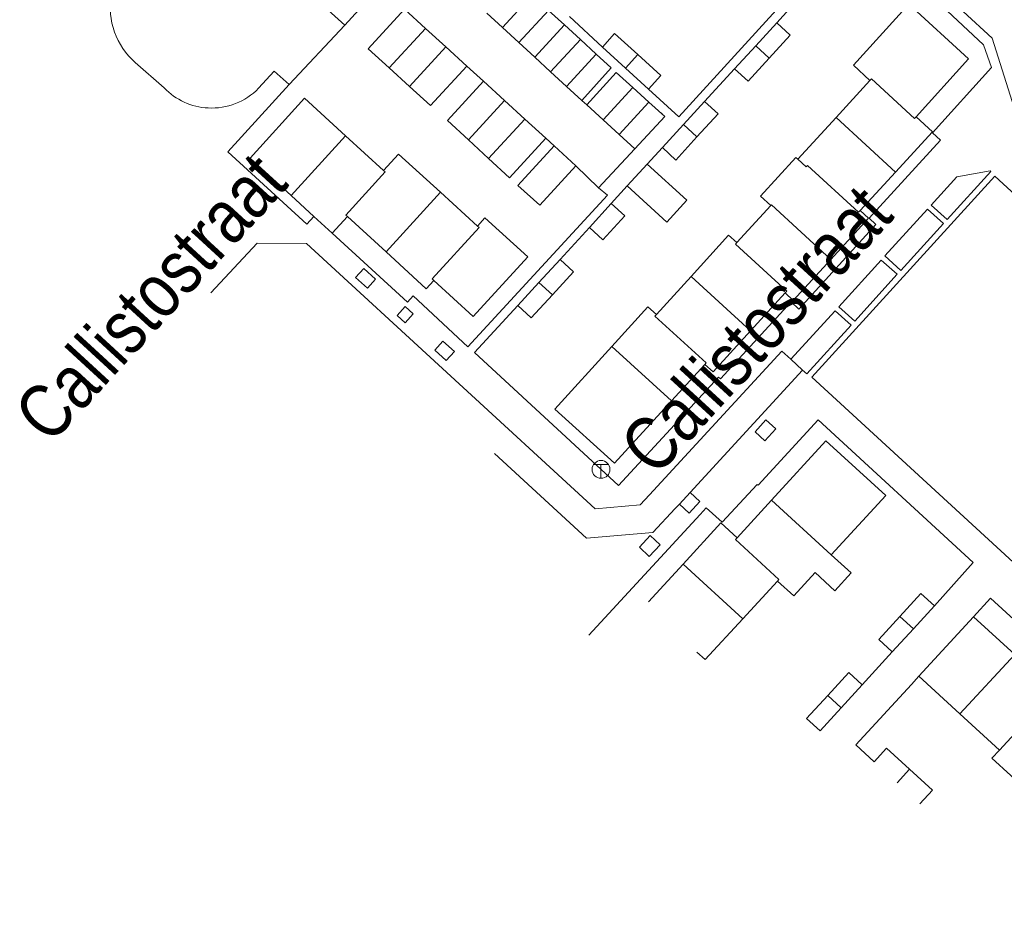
# Model space of a CAD drawing. Header units: metres. Extents: x 111546 to 149831, y 498798 to 507863.
# Tile 20 of 256: x 112630 to 112649, y 500452 to 500470. Entities that reach past the tile are written whole.
import ezdxf

# ---------------------------------------------------------------- set-up
doc = ezdxf.new("R2010")
doc.units = ezdxf.units.M
doc.layers.add('bladindeling', color=7, linetype='Continuous', lineweight=5)
doc.styles.add('Zaanstad', font='ARIALN.TTF')

# ---------------------------------------------------------------- blocks, each defined once
blk = doc.blocks.new('Q25')
at = {"color": 0}
for p, q in [((-0.836, 0.544), (0.836, 0.546)), ((-0.021, 0.539), (-0.027, -1.003))]:
    blk.add_line(p, q, dxfattribs=at)
blk.add_circle((0, 0), 1, dxfattribs=at)

msp = doc.modelspace()

# ---------------------------------------------------------------- linework, layer by layer
at = {"layer": 'bladindeling'}
for p, q in [((112645.4432, 500470.6517), (112644.535, 500469.6521)), ((112645.4432, 500470.6517), (112644.535, 500469.6521)), ((112636.2063, 500469.6019), (112636.7818, 500470.2357)), ((112636.2063, 500469.6019), (112636.7818, 500470.2357)), ((112639.8167, 500470.1823), (112639.244, 500469.5617)), ((112639.8167, 500470.1823), (112639.244, 500469.5617)), ((112635.886, 500469.8955), (112636.2063, 500469.6019)), ((112635.886, 500469.8955), (112636.2063, 500469.6019)), ((112637.3542, 500469.913), (112637.7591, 500469.543)), ((112637.3542, 500469.913), (112637.7591, 500469.543)), ((112639.244, 500469.5617), (112638.9457, 500469.837)), ((112639.244, 500469.5617), (112638.9457, 500469.837)), ((112640.1355, 500469.8905), (112639.5616, 500469.2686)), ((112640.1355, 500469.8905), (112639.5616, 500469.2686)), ((112640.4422, 500469.6097), (112640.1355, 500469.8905)), ((112640.4422, 500469.6097), (112640.1355, 500469.8905)), ((112640.5388, 500469.769), (112641.1721, 500469.182)), ((112640.5388, 500469.769), (112641.1721, 500469.182)), ((112636.2063, 500469.6019), (112635.1336, 500468.4595)), ((112636.2063, 500469.6019), (112635.1336, 500468.4595)), ((112640.4422, 500469.6097), (112639.8673, 500468.9866)), ((112640.4422, 500469.6097), (112639.8673, 500468.9866)), ((112640.7485, 500469.3293), (112640.4422, 500469.6097)), ((112640.7485, 500469.3293), (112640.4422, 500469.6097)), ((112644.1287, 500469.2075), (112644.535, 500469.6521)), ((112644.1287, 500469.2075), (112644.535, 500469.6521)), ((112637.0627, 500468.7813), (112637.7591, 500469.543)), ((112637.7591, 500469.543), (112638.1513, 500469.1844)), ((112639.5616, 500469.2686), (112639.244, 500469.5617)), ((112639.5616, 500469.2686), (112639.244, 500469.5617)), ((112638.1513, 500469.1844), (112637.4548, 500468.4228)), ((112638.1513, 500469.1844), (112638.556, 500468.8143)), ((112638.1513, 500469.1844), (112638.556, 500468.8143)), ((112639.8673, 500468.9866), (112639.5616, 500469.2686)), ((112639.8673, 500468.9866), (112639.5616, 500469.2686)), ((112640.7485, 500469.3293), (112640.1724, 500468.705)), ((112640.7485, 500469.3293), (112640.1724, 500468.705)), ((112641.0554, 500469.0483), (112640.7485, 500469.3293)), ((112641.0554, 500469.0483), (112640.7485, 500469.3293)), ((112643.7223, 500468.7629), (112644.1287, 500469.2075)), ((112643.7223, 500468.7629), (112644.1287, 500469.2075)), ((112644.389, 500468.9696), (112644.1287, 500469.2075)), ((112641.0554, 500469.0483), (112640.4782, 500468.4228)), ((112641.0554, 500469.0483), (112640.4782, 500468.4228)), ((112641.617, 500468.777), (112641.1721, 500469.182)), ((112641.617, 500468.777), (112641.1721, 500469.182)), ((112641.617, 500468.777), (112641.8544, 500469.0377)), ((112632.1669, 500468.8874), (112632.7245, 500468.3939)), ((112632.1669, 500468.8874), (112632.7245, 500468.3939)), ((112638.8828, 500468.524), (112638.556, 500468.8143)), ((112638.8828, 500468.524), (112638.556, 500468.8143)), ((112640.1724, 500468.705), (112639.8673, 500468.9866)), ((112640.1724, 500468.705), (112639.8673, 500468.9866)), ((112637.4548, 500468.4228), (112637.0627, 500468.7813)), ((112640.4782, 500468.4228), (112640.1724, 500468.705)), ((112640.4782, 500468.4228), (112640.1724, 500468.705)), ((112642.062, 500468.3721), (112641.617, 500468.777)), ((112642.062, 500468.3721), (112641.617, 500468.777)), ((112643.7223, 500468.7629), (112643.1437, 500468.1313)), ((112643.7223, 500468.7629), (112643.1437, 500468.1313)), ((112635.1328, 500468.4602), (112635.1336, 500468.4595)), ((112635.1328, 500468.4602), (112635.1336, 500468.4595)), ((112638.8828, 500468.524), (112639.2865, 500468.1531)), ((112638.8828, 500468.524), (112639.2865, 500468.1531)), ((112645.6788, 500467.8243), (112646.3327, 500468.5365)), ((112640.7744, 500468.1495), (112640.4782, 500468.4228)), ((112640.7744, 500468.1495), (112640.4782, 500468.4228)), ((112641.7601, 500468.404), (112641.1879, 500467.7768)), ((112641.7601, 500468.404), (112641.1879, 500467.7768)), ((112642.0705, 500468.1211), (112641.7601, 500468.404)), ((112642.0705, 500468.1211), (112641.7601, 500468.404)), ((112638.5885, 500467.3931), (112639.2865, 500468.1531)), ((112639.2865, 500468.1531), (112639.6778, 500467.794)), ((112640.8719, 500468.0651), (112640.7744, 500468.1495)), ((112640.8719, 500468.0651), (112640.7744, 500468.1495)), ((112641.1879, 500467.7768), (112640.8719, 500468.0651)), ((112641.1879, 500467.7768), (112640.8719, 500468.0651)), ((112642.0705, 500468.1211), (112641.4981, 500467.4938)), ((112642.0705, 500468.1211), (112641.4981, 500467.4938)), ((112642.7364, 500467.6867), (112643.1437, 500468.1313)), ((112642.7364, 500467.6867), (112643.1437, 500468.1313)), ((112642.3099, 500467.9087), (112642.3229, 500467.8967)), ((112639.6778, 500467.794), (112638.9798, 500467.0338)), ((112639.6778, 500467.794), (112640.0814, 500467.4232)), ((112639.6778, 500467.794), (112640.0814, 500467.4232)), ((112641.4981, 500467.4938), (112641.1879, 500467.7768)), ((112641.4981, 500467.4938), (112641.1879, 500467.7768)), ((112642.3291, 500467.242), (112642.7364, 500467.6867)), ((112642.3291, 500467.242), (112642.7364, 500467.6867)), ((112642.9963, 500467.4484), (112642.7364, 500467.6867)), ((112644.9409, 500467.0203), (112645.6788, 500467.8243)), ((112646.8255, 500466.7716), (112645.6788, 500467.8243)), ((112641.8018, 500467.2168), (112641.4981, 500467.4938)), ((112641.8018, 500467.2168), (112641.4981, 500467.4938)), ((112635.1724, 500466.3169), (112636.2211, 500467.4693)), ((112636.2211, 500467.4693), (112636.9519, 500466.8021)), ((112638.9798, 500467.0338), (112638.5885, 500467.3931)), ((112640.2411, 500467.2764), (112640.0814, 500467.4232)), ((112636.9519, 500466.8021), (112637.2409, 500467.1187)), ((112637.2409, 500467.1187), (112638.0498, 500466.3805)), ((112640.2411, 500467.2764), (112640.6624, 500466.8924)), ((112640.2411, 500467.2764), (112640.6624, 500466.8924)), ((112641.1007, 500466.4689), (112641.8018, 500467.2168)), ((112641.1007, 500466.4689), (112641.8018, 500467.2168)), ((112642.3291, 500467.242), (112642.0384, 500466.9251)), ((112642.3291, 500467.242), (112642.0384, 500466.9251)), ((112642.0384, 500466.9251), (112641.653, 500466.5052)), ((112642.0384, 500466.9251), (112641.653, 500466.5052)), ((112640.6624, 500466.8924), (112639.9671, 500466.1297)), ((112640.6624, 500466.8924), (112639.9671, 500466.1297)), ((112640.6624, 500466.8924), (112641.1007, 500466.4689)), ((112640.6624, 500466.8924), (112641.1007, 500466.4689)), ((112646.1425, 500466.0276), (112646.8255, 500466.7716)), ((112637.0006, 500465.2307), (112638.0498, 500466.3805)), ((112638.0498, 500466.3805), (112638.7638, 500465.729)), ((112641.2729, 500466.3286), (112641.1007, 500466.4689)), ((112641.2729, 500466.3286), (112641.1007, 500466.4689)), ((112641.653, 500466.5052), (112641.3448, 500466.1629)), ((112641.653, 500466.5052), (112641.3448, 500466.1629)), ((112635.1724, 500466.3169), (112635.6114, 500465.9163)), ((112635.1724, 500466.3169), (112635.6114, 500465.9163)), ((112640.923, 500465.7028), (112641.3448, 500466.1629)), ((112640.923, 500465.7028), (112641.3448, 500466.1629)), ((112643.7658, 500465.4104), (112644.4199, 500466.1251)), ((112635.6114, 500465.9163), (112635.9653, 500465.5933)), ((112635.6114, 500465.9163), (112635.9653, 500465.5933)), ((112635.9653, 500465.5933), (112636.2552, 500465.9109)), ((112635.9653, 500465.5933), (112636.2552, 500465.9109)), ((112636.2552, 500465.9109), (112637.0006, 500465.2307)), ((112640.923, 500465.7028), (112640.3577, 500465.0867)), ((112640.3577, 500465.0867), (112640.923, 500465.7028)), ((112640.3577, 500465.0867), (112640.923, 500465.7028)), ((112642.883, 500464.7592), (112643.6071, 500465.5558)), ((112643.7658, 500465.4104), (112643.6071, 500465.5558)), ((112639.95, 500464.6413), (112640.3577, 500465.0867)), ((112639.95, 500464.6413), (112640.3577, 500465.0867)), ((112644.8546, 500464.2945), (112645.5797, 500465.0867)), ((112644.8546, 500464.2945), (112645.5797, 500465.0867)), ((112639.5422, 500464.1958), (112639.95, 500464.6413)), ((112639.5422, 500464.1958), (112639.95, 500464.6413)), ((112640.2101, 500464.4032), (112639.95, 500464.6413)), ((112642.2135, 500464.0231), (112642.883, 500464.7592)), ((112644.0312, 500463.7082), (112642.883, 500464.7592)), ((112644.0312, 500463.7082), (112644.6975, 500464.441)), ((112644.6975, 500464.441), (112644.8546, 500464.2945)), ((112644.6975, 500464.441), (112644.8546, 500464.2945)), ((112641.3563, 500463.4077), (112642.508, 500462.3606)), ((112644.8078, 500463.1593), (112645.0347, 500462.9524)), ((112644.8078, 500463.1593), (112645.0347, 500462.9524)), ((112642.508, 500462.3606), (112643.1459, 500463.0614)), ((112642.8633, 500460.5883), (112645.0347, 500462.9524)), ((112642.8633, 500460.5883), (112645.0347, 500462.9524)), ((112642.6573, 500460.3643), (112642.8633, 500460.5883)), ((112642.6573, 500460.3643), (112642.8633, 500460.5883)), ((112642.579, 500460.2833), (112642.6573, 500460.3643)), ((112642.579, 500460.2833), (112642.6573, 500460.3643)), ((112643.772, 500459.7135), (112644.4359, 500460.4404)), ((112645.5876, 500459.3881), (112644.4359, 500460.4404)), ((112643.0562, 500460.164), (112640.9125, 500457.8403)), ((112643.0562, 500460.164), (112640.9125, 500457.8403)), ((112642.0622, 500458.4822), (112642.7316, 500459.2104)), ((112642.7316, 500459.2104), (112643.8802, 500458.1547)), ((112647.5759, 500458.4061), (112648.3253, 500459.2393)), ((112647.5759, 500458.4061), (112648.3253, 500459.2393)), ((112644.5491, 500458.8826), (112643.8802, 500458.1547)), ((112647.5759, 500458.4061), (112647.1698, 500457.9601)), ((112647.5759, 500458.4061), (112647.1698, 500457.9601)), ((112646.9091, 500458.1977), (112647.1698, 500457.9601)), ((112648.3317, 500458.1929), (112647.2765, 500457.0441)), ((112648.3317, 500458.1929), (112647.2765, 500457.0441)), ((112649.1232, 500457.4675), (112648.3317, 500458.1929)), ((112649.1232, 500457.4675), (112648.3317, 500458.1929)), ((112647.1698, 500457.9601), (112646.7638, 500457.5143)), ((112647.1698, 500457.9601), (112646.7638, 500457.5143)), ((112646.1836, 500456.8783), (112646.7638, 500457.5143)), ((112646.1836, 500456.8783), (112646.7638, 500457.5143)), ((112648.0678, 500456.3188), (112649.1232, 500457.4675)), ((112647.1313, 500456.8865), (112647.2765, 500457.0441)), ((112647.2765, 500457.0441), (112648.0678, 500456.3188)), ((112647.2765, 500457.0441), (112648.0678, 500456.3188)), ((112645.7777, 500456.4349), (112646.1836, 500456.8783)), ((112645.7777, 500456.4349), (112646.1836, 500456.8783)), ((112645.5176, 500456.6729), (112645.7777, 500456.4349)), ((112648.8274, 500455.6225), (112649.883, 500456.7715)), ((112645.3719, 500455.9914), (112645.7777, 500456.4349)), ((112645.3719, 500455.9914), (112645.7777, 500456.4349)), ((112648.0678, 500456.3188), (112648.8274, 500455.6225)), ((112647.0928, 500455.2518), (112646.8551, 500454.9914))]:
    msp.add_line(p, q, dxfattribs=at)
for points in [[(112645.6706, 500471.1543), (112642.6456, 500467.8346), (112642.062, 500468.3721)], [(112645.6706, 500471.1543), (112642.6456, 500467.8346), (112642.062, 500468.3721)], [(112649.8547, 500465.671), (112648.6895, 500469.354), (112647.5713, 500470.3905), (112648.1432, 500470.9761), (112649.4213, 500469.8093), (112650.5768, 500466.1734), (112650.5961, 500466.1418), (112654.3197, 500462.7477), (112650.3013, 500458.344)], [(112649.8547, 500465.671), (112648.6895, 500469.354), (112647.5713, 500470.3905), (112648.1432, 500470.9761), (112649.4213, 500469.8093), (112650.5768, 500466.1734), (112650.5961, 500466.1418), (112654.3197, 500462.7477), (112650.3013, 500458.344)], [(112641.5639, 500460.8088), (112643.4137, 500462.8158), (112643.4499, 500462.7832), (112644.8117, 500464.2661), (112644.9629, 500464.1297), (112646.448, 500465.7587), (112646.3159, 500465.879), (112647.6946, 500467.3874), (112647.5364, 500467.531), (112648.6769, 500468.7852), (112648.5249, 500469.2274), (112647.722, 500469.9693)], [(112641.5639, 500460.8088), (112643.4137, 500462.8158), (112643.4499, 500462.7832), (112644.8117, 500464.2661), (112644.9629, 500464.1297), (112646.448, 500465.7587), (112646.3159, 500465.879), (112647.6946, 500467.3874), (112647.5364, 500467.531), (112648.6769, 500468.7852), (112648.5249, 500469.2274), (112647.722, 500469.9693)], [(112646.3327, 500468.5365), (112646.012, 500468.8311), (112647.0806, 500470.0078), (112648.2333, 500468.9527), (112647.2208, 500467.838)], [(112637.0627, 500468.7813), (112636.658, 500469.1514), (112637.3542, 500469.913)], [(112637.0627, 500468.7813), (112636.658, 500469.1514), (112637.3542, 500469.913)], [(112644.535, 500469.6521), (112644.7952, 500469.4144), (112644.389, 500468.9696)], [(112644.535, 500469.6521), (112644.7952, 500469.4144), (112644.389, 500468.9696)], [(112641.1721, 500469.182), (112641.4094, 500469.4428), (112641.8544, 500469.0377)], [(112641.1721, 500469.182), (112641.4094, 500469.4428), (112641.8544, 500469.0377)], [(112640.7744, 500468.1495), (112641.3455, 500468.7828), (112641.0554, 500469.0483)], [(112640.7744, 500468.1495), (112641.3455, 500468.7828), (112641.0554, 500469.0483)], [(112641.8544, 500469.0377), (112642.2994, 500468.6328), (112642.062, 500468.3721)], [(112641.8544, 500469.0377), (112642.2994, 500468.6328), (112642.062, 500468.3721)], [(112638.556, 500468.8143), (112637.8597, 500468.0527), (112637.4548, 500468.4228)], [(112638.556, 500468.8143), (112637.8597, 500468.0527), (112637.4548, 500468.4228)], [(112644.389, 500468.9696), (112643.9827, 500468.525), (112643.7223, 500468.7629)], [(112644.389, 500468.9696), (112643.9827, 500468.525), (112643.7223, 500468.7629)], [(112634.5439, 500468.387), (112634.8455, 500468.7202), (112635.1328, 500468.4602)], [(112634.5439, 500468.387), (112634.8455, 500468.7202), (112635.1328, 500468.4602)], [(112641.7601, 500468.404), (112641.4418, 500468.6941), (112640.8719, 500468.0651)], [(112641.7601, 500468.404), (112641.4418, 500468.6941), (112640.8719, 500468.0651)], [(112635.1336, 500468.4595), (112633.9507, 500467.1645), (112635.4734, 500465.7684), (112635.6114, 500465.9163)], [(112635.1336, 500468.4595), (112633.9507, 500467.1645), (112635.4734, 500465.7684), (112635.6114, 500465.9163)], [(112638.5885, 500467.3931), (112638.1848, 500467.7637), (112638.8828, 500468.524)], [(112638.5885, 500467.3931), (112638.1848, 500467.7637), (112638.8828, 500468.524)], [(112647.2208, 500467.838), (112647.1917, 500467.8064), (112646.3618, 500468.5682), (112646.3327, 500468.5365)], [(112635.1724, 500466.3169), (112634.3783, 500467.0415), (112635.427, 500468.1937), (112636.2211, 500467.4693)], [(112641.8018, 500467.2168), (112642.3768, 500467.842), (112642.0705, 500468.1211)], [(112641.8018, 500467.2168), (112642.3768, 500467.842), (112642.0705, 500468.1211)], [(112643.1437, 500468.1313), (112643.4036, 500467.8931), (112642.9963, 500467.4484)], [(112643.1437, 500468.1313), (112643.4036, 500467.8931), (112642.9963, 500467.4484)], [(112646.8255, 500466.7716), (112647.5376, 500467.5473), (112647.2208, 500467.838)], [(112640.0814, 500467.4232), (112639.3835, 500466.6631), (112638.9798, 500467.0338)], [(112640.0814, 500467.4232), (112639.3835, 500466.6631), (112638.9798, 500467.0338)], [(112642.9963, 500467.4484), (112642.589, 500467.0038), (112642.3291, 500467.242)], [(112642.9963, 500467.4484), (112642.589, 500467.0038), (112642.3291, 500467.242)], [(112639.9671, 500466.1297), (112639.5458, 500466.514), (112640.2411, 500467.2764)], [(112639.9671, 500466.1297), (112639.5458, 500466.514), (112640.2411, 500467.2764)], [(112641.653, 500466.5052), (112642.4131, 500465.8072), (112642.7987, 500466.2271), (112642.0384, 500466.9251)], [(112641.653, 500466.5052), (112642.4131, 500465.8072), (112642.7987, 500466.2271), (112642.0384, 500466.9251)], [(112644.4199, 500466.1251), (112644.222, 500466.3062), (112644.9055, 500467.0528), (112644.9409, 500467.0203)], [(112646.1425, 500466.0276), (112646.1134, 500465.9959), (112645.1277, 500466.8982), (112645.1035, 500466.8717), (112644.9409, 500467.0203)], [(112636.2552, 500465.9109), (112636.2233, 500465.9398), (112636.9836, 500466.773), (112636.9519, 500466.8021)], [(112649.5709, 500458.8107), (112645.2097, 500462.8126), (112648.7378, 500466.6903), (112649.8547, 500465.671)], [(112649.5709, 500458.8107), (112645.2097, 500462.8126), (112648.7378, 500466.6903), (112649.8547, 500465.671)], [(112641.2729, 500466.3286), (112638.578, 500463.4025), (112637.5214, 500464.3838), (112637.416, 500464.2615), (112635.9653, 500465.5933)], [(112641.2729, 500466.3286), (112638.578, 500463.4025), (112637.5214, 500464.3838), (112637.416, 500464.2615), (112635.9653, 500465.5933)], [(112641.3448, 500466.1629), (112641.6047, 500465.9247), (112641.1829, 500465.4646), (112640.923, 500465.7028)], [(112641.3448, 500466.1629), (112641.6047, 500465.9247), (112641.1829, 500465.4646), (112640.923, 500465.7028)], [(112645.5797, 500465.0867), (112644.4316, 500466.1378), (112644.4199, 500466.1251)], [(112645.5797, 500465.0867), (112646.3049, 500465.879), (112646.1425, 500466.0276)], [(112638.7638, 500465.729), (112638.9088, 500465.8877), (112639.7335, 500465.1345), (112638.6839, 500463.9851), (112637.9227, 500464.6803)], [(112638.7638, 500465.729), (112638.7956, 500465.6999), (112637.8909, 500464.7094), (112637.9227, 500464.6803)], [(112633.621, 500464.4428), (112634.5142, 500465.3975), (112635.4695, 500465.3953), (112641.0316, 500460.2723), (112641.9032, 500460.349), (112642.082, 500460.5441)], [(112633.621, 500464.4428), (112634.5142, 500465.3975), (112635.4695, 500465.3953), (112641.0316, 500460.2723), (112641.9032, 500460.349), (112642.082, 500460.5441)], [(112643.7658, 500465.4104), (112643.7368, 500465.3788), (112644.7268, 500464.4725), (112644.6975, 500464.441)], [(112637.0006, 500465.2307), (112637.7777, 500464.5215), (112637.9227, 500464.6803)], [(112640.3577, 500465.0867), (112640.6177, 500464.8485), (112640.2101, 500464.4032)], [(112640.3577, 500465.0867), (112640.6177, 500464.8485), (112640.2101, 500464.4032)], [(112640.2101, 500464.4032), (112639.8025, 500463.9577), (112639.5422, 500464.1958)], [(112640.2101, 500464.4032), (112639.8025, 500463.9577), (112639.5422, 500464.1958)], [(112641.5639, 500460.8088), (112641.4853, 500460.7235), (112638.706, 500463.2875), (112639.5422, 500464.1958)], [(112641.5639, 500460.8088), (112641.4853, 500460.7235), (112638.706, 500463.2875), (112639.5422, 500464.1958)], [(112641.3563, 500463.4077), (112642.0508, 500464.171), (112642.2135, 500464.0231)], [(112645.9707, 500463.8191), (112645.6616, 500464.0943), (112644.8078, 500463.1593)], [(112645.9707, 500463.8191), (112645.6616, 500464.0943), (112644.8078, 500463.1593)], [(112642.2135, 500464.0231), (112642.1846, 500463.9913), (112643.1735, 500463.0922), (112643.1459, 500463.0614)], [(112643.1459, 500463.0614), (112643.3099, 500462.9147), (112644.0312, 500463.7082)], [(112645.0347, 500462.9524), (112645.1138, 500462.8786), (112645.9707, 500463.8191)], [(112645.0347, 500462.9524), (112645.1138, 500462.8786), (112645.9707, 500463.8191)], [(112642.508, 500462.3606), (112641.4089, 500461.1528), (112640.2569, 500462.1997), (112641.3563, 500463.4077)], [(112644.8078, 500463.1593), (112644.6332, 500463.3162), (112642.082, 500460.5441)], [(112644.8078, 500463.1593), (112644.6332, 500463.3162), (112642.082, 500460.5441)], [(112643.0562, 500460.164), (112643.1759, 500460.2935), (112643.4806, 500460.0209), (112644.1549, 500460.7475), (112644.1778, 500460.7314), (112645.3355, 500461.9904), (112648.3253, 500459.2393)], [(112643.0562, 500460.164), (112643.1759, 500460.2935), (112643.4806, 500460.0209), (112644.1549, 500460.7475), (112644.1778, 500460.7314), (112645.3355, 500461.9904), (112648.3253, 500459.2393)], [(112644.4359, 500460.4404), (112645.4831, 500461.5862), (112646.6356, 500460.535), (112645.5876, 500459.3881)], [(112639.0909, 500461.3434), (112640.8685, 500459.7068), (112642.144, 500459.8157), (112642.579, 500460.2833)], [(112639.0909, 500461.3434), (112640.8685, 500459.7068), (112642.144, 500459.8157), (112642.579, 500460.2833)], [(112642.6573, 500460.3643), (112642.8437, 500460.1913), (112643.0525, 500460.4183), (112642.8633, 500460.5883)], [(112642.6573, 500460.3643), (112642.8437, 500460.1913), (112643.0525, 500460.4183), (112642.8633, 500460.5883)], [(112642.7316, 500459.2104), (112643.4595, 500460.0024), (112643.772, 500459.7135)], [(112643.772, 500459.7135), (112643.7428, 500459.682), (112644.5782, 500458.9142), (112644.5491, 500458.8826)], [(112645.2741, 500459.0449), (112645.6533, 500458.6949), (112645.9686, 500459.0399), (112645.5876, 500459.3881)], [(112645.2741, 500459.0449), (112644.8625, 500458.5945), (112644.5491, 500458.8826)], [(112646.9091, 500458.1977), (112647.3152, 500458.6435), (112647.5759, 500458.4061)], [(112646.9091, 500458.1977), (112647.3152, 500458.6435), (112647.5759, 500458.4061)], [(112648.3317, 500458.1929), (112648.6581, 500458.5504), (112654.7423, 500452.9858), (112654.8936, 500453.1435), (112655.3262, 500452.7484), (112654.8563, 500452.2219)], [(112648.3317, 500458.1929), (112648.6581, 500458.5504), (112654.7423, 500452.9858), (112654.8936, 500453.1435), (112655.3262, 500452.7484), (112654.8563, 500452.2219)], [(112646.7638, 500457.5143), (112646.503, 500457.7517), (112646.9091, 500458.1977)], [(112646.7638, 500457.5143), (112646.503, 500457.7517), (112646.9091, 500458.1977)], [(112643.8802, 500458.1547), (112643.1551, 500457.3657), (112642.9968, 500457.5104)], [(112646.1836, 500456.8783), (112645.9235, 500457.1163), (112645.5176, 500456.6729)], [(112646.1836, 500456.8783), (112645.9235, 500457.1163), (112645.5176, 500456.6729)], [(112647.1313, 500456.8865), (112646.0586, 500455.7243), (112646.4127, 500455.3955)], [(112645.5176, 500456.6729), (112645.1119, 500456.2295), (112645.3719, 500455.9914)], [(112645.5176, 500456.6729), (112645.1119, 500456.2295), (112645.3719, 500455.9914)], [(112647.0928, 500455.2518), (112646.6504, 500455.6559), (112646.4127, 500455.3955)], [(112647.0928, 500455.2518), (112646.6504, 500455.6559), (112646.4127, 500455.3955)], [(112648.8274, 500455.6225), (112648.6821, 500455.4636), (112649.4125, 500454.7948)], [(112647.2973, 500454.5876), (112647.5352, 500454.848), (112647.0928, 500455.2518)], [(112647.2973, 500454.5876), (112647.5352, 500454.848), (112647.0928, 500455.2518)]]:
    msp.add_lwpolyline(points, dxfattribs=at)
for points in [[(112648.6661, 500466.7823), (112648.649, 500466.7962), (112648.008, 500466.6796), (112647.5133, 500466.1339), (112647.8188, 500465.8559)], [(112648.6661, 500466.7823), (112648.649, 500466.7962), (112648.008, 500466.6796), (112647.5133, 500466.1339), (112647.8188, 500465.8559)], [(112647.7521, 500465.7802), (112647.4426, 500466.054), (112646.6174, 500465.1548), (112646.9265, 500464.8752)], [(112647.7521, 500465.7802), (112647.4426, 500466.054), (112646.6174, 500465.1548), (112646.9265, 500464.8752)], [(112646.8602, 500464.8024), (112646.5491, 500465.0737), (112645.7299, 500464.1717), (112646.0381, 500463.8967)], [(112646.8602, 500464.8024), (112646.5491, 500465.0737), (112645.7299, 500464.1717), (112646.0381, 500463.8967)], [(112636.642, 500464.531), (112636.4151, 500464.7377), (112636.5715, 500464.9094), (112636.7984, 500464.7026)], [(112636.642, 500464.531), (112636.4151, 500464.7377), (112636.5715, 500464.9094), (112636.7984, 500464.7026)], [(112637.2161, 500464.0057), (112637.373, 500464.175), (112637.5244, 500464.0347), (112637.3675, 500463.8654)], [(112637.2161, 500464.0057), (112637.373, 500464.175), (112637.5244, 500464.0347), (112637.3675, 500463.8654)], [(112638.1635, 500463.1345), (112637.939, 500463.3353), (112638.0938, 500463.5084), (112638.3183, 500463.3076)], [(112638.1635, 500463.1345), (112637.939, 500463.3353), (112638.0938, 500463.5084), (112638.3183, 500463.3076)], [(112644.1174, 500461.7604), (112644.326, 500461.9892), (112644.5166, 500461.8154), (112644.308, 500461.5866)], [(112644.1174, 500461.7604), (112644.326, 500461.9892), (112644.5166, 500461.8154), (112644.308, 500461.5866)], [(112641.8878, 500459.5336), (112642.0961, 500459.758), (112642.2852, 500459.5825), (112642.0769, 500459.3581)], [(112641.8878, 500459.5336), (112642.0961, 500459.758), (112642.2852, 500459.5825), (112642.0769, 500459.3581)]]:
    msp.add_lwpolyline(points, close=True, dxfattribs=at)
for centre, radius, start, end in [((112633.084, 500469.9456), 1.4003, 170.38028, 229.08672), ((112633.084, 500469.9456), 1.4003, 170.38028, 229.08672), ((112633.6371, 500469.2723), 1.2666, 223.90724, 266.9997), ((112633.6371, 500469.2723), 1.2666, 223.90724, 266.9997), ((112633.6379, 500469.2725), 1.2668, 266.96122, 315.65702), ((112633.6379, 500469.2725), 1.2668, 266.96122, 315.65702)]:
    msp.add_arc(centre, radius, start, end, dxfattribs=at)

# ---------------------------------------------------------------- block references
at = {"layer": 'bladindeling', "xscale": 0.1719986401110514, "yscale": 0.1719986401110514, "zscale": 0.1719986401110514}
msp.add_blockref('Q25', (112641.1467, 500461.0358), dxfattribs=at)
msp.add_blockref('Q25', (112641.1467, 500461.0358), dxfattribs=at)

# ---------------------------------------------------------------- texts
at = {"layer": 'bladindeling', "color": 2, "style": 'Zaanstad'}
for rotation, p in [(47.41334, (112630.5228, 500461.4934)), (47.41334, (112630.5228, 500461.4934)), (47.48532, (112642.2048, 500460.8688)), (47.48532, (112642.2048, 500460.8688))]:
    msp.add_text('Callistostraat', height=1.031992, rotation=rotation, dxfattribs=at).set_placement(p)

doc.saveas('drawing.dxf')
